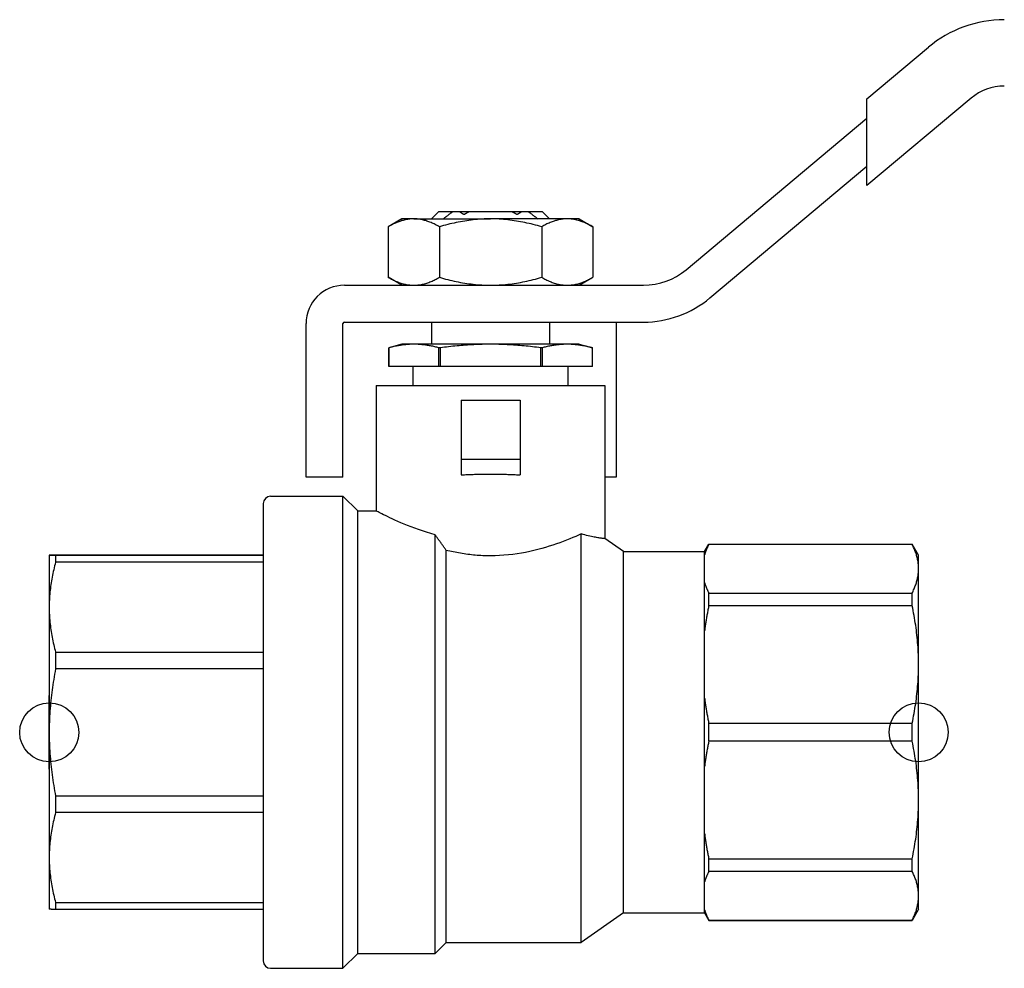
# Model space of a CAD drawing. Header units: millimetres. Extents: x 46 to 3733, y 68 to 351.
# Tile 1 of 12: x 248 to 315, y 205 to 269. Entities that reach past the tile are written whole.
import ezdxf

# ---------------------------------------------------------------- set-up
doc = ezdxf.new("R2010")
doc.units = ezdxf.units.MM
doc.layers.add('DETAIL', color=2, linetype='Continuous')
doc.layers.add('ORIGIN', color=6, linetype='Continuous')

msp = doc.modelspace()

# ---------------------------------------------------------------- linework, layer by layer
at = {"layer": 'DETAIL'}
for p, q in [((305.817, 263.455), (309.982, 266.95)), ((312.875, 263.503), (305.817, 257.581)), ((305.817, 262.149), (305.817, 263.455)), ((293.571, 251.874), (305.817, 262.149)), ((305.817, 258.886), (305.817, 262.149)), ((295.178, 249.959), (305.817, 258.886)), ((305.817, 257.581), (305.817, 258.886)), ((276.817, 255.822), (276.317, 255.322)), ((276.817, 255.822), (277.769, 255.822)), ((277.769, 255.822), (278.2, 255.822)), ((278.2, 255.822), (278.875, 255.822)), ((278.875, 255.822), (281.759, 255.822)), ((281.759, 255.822), (282.433, 255.822)), ((282.433, 255.822), (282.864, 255.822)), ((282.864, 255.822), (283.817, 255.822)), ((283.817, 255.822), (284.317, 255.322)), ((274.317, 255.322), (273.389, 254.786)), ((275.121, 255.322), (274.317, 255.322)), ((275.121, 255.322), (280.317, 255.322)), ((285.513, 255.322), (280.317, 255.322)), ((286.317, 255.322), (285.513, 255.322)), ((286.317, 255.322), (287.245, 254.786)), ((273.389, 254.786), (273.389, 251.358)), ((276.853, 254.786), (276.853, 251.358)), ((283.781, 254.786), (283.781, 251.358)), ((287.245, 254.786), (287.245, 251.358)), ((270.417, 250.822), (290.679, 250.822)), ((274.317, 250.822), (273.389, 251.358)), ((286.317, 250.822), (287.245, 251.358)), ((267.817, 237.822), (267.817, 248.222)), ((270.317, 237.822), (270.317, 248.222)), ((270.417, 248.322), (290.679, 248.322)), ((276.317, 248.322), (276.317, 246.822)), ((284.317, 248.322), (284.317, 246.822)), ((288.817, 248.321), (288.817, 248.222)), ((288.817, 248.222), (288.817, 237.822)), ((274.317, 246.822), (273.417, 246.581)), ((275.121, 246.822), (274.317, 246.822)), ((280.317, 246.822), (275.121, 246.822)), ((285.513, 246.822), (280.317, 246.822)), ((286.317, 246.822), (285.513, 246.822)), ((286.317, 246.822), (287.217, 246.581)), ((273.417, 246.581), (273.417, 245.322)), ((273.417, 246.581), (273.417, 246.581)), ((273.417, 245.322), (273.417, 246.581)), ((276.824, 245.322), (276.824, 246.581)), ((276.909, 246.581), (276.824, 246.581)), ((276.909, 246.581), (276.909, 245.322)), ((283.724, 245.322), (283.724, 246.581)), ((283.809, 246.581), (283.724, 246.581)), ((283.809, 246.581), (283.809, 245.322)), ((287.217, 245.322), (287.217, 246.581)), ((287.217, 246.581), (287.217, 246.581)), ((287.217, 245.322), (287.217, 246.581)), ((276.824, 245.322), (273.417, 245.322)), ((273.417, 245.322), (273.417, 245.322)), ((275.067, 244.022), (275.067, 245.322)), ((276.909, 245.322), (276.824, 245.322)), ((283.724, 245.322), (276.909, 245.322)), ((283.809, 245.322), (283.724, 245.322)), ((287.217, 245.322), (283.809, 245.322)), ((285.567, 244.022), (285.567, 245.322)), ((287.217, 245.322), (287.217, 245.322)), ((272.567, 244.022), (288.067, 244.022)), ((272.567, 244.022), (272.567, 235.522)), ((288.067, 244.022), (288.067, 233.647)), ((278.317, 243.022), (278.317, 239.022)), ((278.317, 243.022), (282.317, 243.022)), ((282.317, 243.022), (282.317, 239.022)), ((278.317, 239.022), (278.317, 237.966)), ((278.317, 239.022), (282.317, 239.022)), ((282.317, 239.022), (282.317, 237.966)), ((270.317, 237.822), (267.817, 237.822)), ((288.817, 237.822), (288.067, 237.822)), ((265.417, 236.522), (270.317, 236.522)), ((270.317, 204.522), (270.317, 236.522)), ((271.317, 235.522), (270.317, 236.522)), ((264.917, 236.022), (264.917, 205.022)), ((271.317, 205.522), (271.317, 235.522)), ((271.317, 235.522), (272.567, 235.522)), ((276.567, 205.522), (276.567, 233.901)), ((286.46, 206.272), (286.46, 233.966)), ((289.317, 232.772), (288.067, 233.647)), ((277.317, 206.272), (277.317, 232.85)), ((294.817, 232.772), (295.105, 233.272)), ((295.105, 233.257), (295.105, 233.272)), ((295.105, 233.272), (308.884, 233.272)), ((308.884, 233.257), (295.105, 233.257)), ((308.884, 233.257), (308.884, 233.272)), ((309.317, 232.522), (308.884, 233.272)), ((250.417, 232.522), (250.417, 228.999)), ((264.917, 232.526), (250.85, 232.526)), ((250.85, 232.518), (264.917, 232.518)), ((250.85, 232.518), (250.85, 232.049)), ((289.317, 208.272), (289.317, 232.772)), ((289.317, 232.772), (294.817, 232.772)), ((294.817, 232.55), (294.817, 232.772)), ((294.817, 230.666), (294.817, 232.55)), ((309.317, 231.608), (309.317, 232.522)), ((264.917, 232.049), (250.85, 232.049)), ((309.317, 225.114), (309.317, 231.608)), ((294.817, 227.389), (294.817, 230.666)), ((295.105, 229.959), (308.884, 229.959)), ((295.105, 229.094), (295.105, 229.959)), ((308.884, 229.094), (308.884, 229.959)), ((250.417, 228.999), (250.417, 220.511)), ((308.884, 229.094), (295.105, 229.094)), ((294.817, 222.839), (294.817, 227.389)), ((250.85, 225.95), (264.917, 225.95)), ((250.85, 225.95), (250.85, 224.819)), ((264.917, 224.819), (250.85, 224.819)), ((309.317, 215.929), (309.317, 225.114)), ((294.817, 218.204), (294.817, 222.839)), ((295.105, 221.133), (308.884, 221.133)), ((295.105, 219.91), (295.105, 221.133)), ((308.884, 219.91), (308.884, 221.133)), ((250.417, 220.511), (250.417, 212.029)), ((308.884, 219.91), (295.105, 219.91)), ((294.817, 213.655), (294.817, 218.204)), ((250.85, 216.202), (264.917, 216.202)), ((250.85, 216.202), (250.85, 215.072)), ((309.317, 209.435), (309.317, 215.929)), ((264.917, 215.072), (250.85, 215.072)), ((294.817, 210.377), (294.817, 213.655)), ((250.417, 212.029), (250.417, 208.522)), ((295.105, 211.949), (308.884, 211.949)), ((295.105, 211.084), (295.105, 211.949)), ((308.884, 211.084), (308.884, 211.949)), ((308.884, 211.084), (295.105, 211.084)), ((294.817, 208.493), (294.817, 210.377)), ((250.85, 208.985), (264.917, 208.985)), ((250.85, 208.985), (250.85, 208.518)), ((309.317, 208.522), (309.317, 209.435)), ((264.917, 208.518), (250.85, 208.518)), ((289.317, 208.272), (286.46, 206.272)), ((289.317, 208.272), (294.817, 208.272)), ((294.817, 208.272), (294.817, 208.493)), ((294.817, 208.272), (295.105, 207.772)), ((309.317, 208.522), (308.884, 207.772)), ((295.105, 207.786), (308.884, 207.786)), ((295.105, 207.772), (295.105, 207.786)), ((295.105, 207.772), (308.884, 207.772)), ((308.884, 207.772), (308.884, 207.786)), ((277.317, 206.272), (276.567, 205.522)), ((277.317, 206.272), (286.46, 206.272)), ((271.317, 205.522), (270.317, 204.522)), ((271.317, 205.522), (276.567, 205.522)), ((265.417, 204.522), (270.317, 204.522))]:
    msp.add_line(p, q, dxfattribs=at)
at = {"layer": 'DETAIL', "flags": 128}
for points in [[(277.122, 255.322), (277.148, 255.343), (277.175, 255.364), (277.202, 255.386), (277.228, 255.407), (277.255, 255.428), (277.282, 255.449), (277.308, 255.47), (277.335, 255.491), (277.362, 255.512), (277.389, 255.533), (277.416, 255.554), (277.443, 255.575), (277.47, 255.596), (277.497, 255.617), (277.524, 255.638), (277.551, 255.658), (277.578, 255.679), (277.605, 255.699), (277.632, 255.72), (277.66, 255.74), (277.687, 255.761), (277.714, 255.781), (277.742, 255.801), (277.769, 255.822)], [(278.2, 255.822), (278.213, 255.813), (278.226, 255.804), (278.24, 255.796), (278.253, 255.787), (278.266, 255.779), (278.279, 255.77), (278.293, 255.762), (278.306, 255.753), (278.319, 255.745), (278.332, 255.737), (278.346, 255.728), (278.359, 255.72), (278.372, 255.712), (278.386, 255.703), (278.399, 255.695), (278.413, 255.687), (278.426, 255.678), (278.439, 255.67), (278.453, 255.662), (278.466, 255.654), (278.48, 255.646), (278.493, 255.638), (278.507, 255.63), (278.52, 255.622)], [(278.52, 255.622), (278.535, 255.63), (278.549, 255.639), (278.564, 255.648), (278.578, 255.656), (278.593, 255.665), (278.608, 255.674), (278.622, 255.682), (278.637, 255.691), (278.652, 255.699), (278.666, 255.708), (278.681, 255.716), (278.696, 255.724), (278.711, 255.733), (278.725, 255.741), (278.74, 255.749), (278.755, 255.758), (278.77, 255.766), (278.785, 255.774), (278.8, 255.782), (278.815, 255.79), (278.83, 255.798), (278.844, 255.806), (278.859, 255.814), (278.875, 255.822)], [(281.759, 255.822), (281.774, 255.814), (281.789, 255.806), (281.804, 255.798), (281.819, 255.79), (281.834, 255.782), (281.849, 255.774), (281.864, 255.766), (281.878, 255.758), (281.893, 255.749), (281.908, 255.741), (281.923, 255.733), (281.938, 255.724), (281.952, 255.716), (281.967, 255.708), (281.982, 255.699), (281.997, 255.691), (282.011, 255.682), (282.026, 255.674), (282.04, 255.665), (282.055, 255.656), (282.07, 255.648), (282.084, 255.639), (282.099, 255.63), (282.113, 255.622)], [(282.113, 255.622), (282.127, 255.63), (282.14, 255.638), (282.154, 255.646), (282.167, 255.654), (282.181, 255.662), (282.194, 255.67), (282.207, 255.678), (282.221, 255.687), (282.234, 255.695), (282.248, 255.703), (282.261, 255.712), (282.274, 255.72), (282.288, 255.728), (282.301, 255.737), (282.314, 255.745), (282.328, 255.753), (282.341, 255.762), (282.354, 255.77), (282.367, 255.779), (282.381, 255.787), (282.394, 255.796), (282.407, 255.804), (282.42, 255.813), (282.433, 255.822)], [(282.864, 255.822), (282.892, 255.801), (282.919, 255.781), (282.946, 255.761), (282.974, 255.74), (283.001, 255.72), (283.028, 255.699), (283.055, 255.679), (283.083, 255.658), (283.11, 255.638), (283.137, 255.617), (283.164, 255.596), (283.191, 255.575), (283.218, 255.554), (283.245, 255.533), (283.271, 255.512), (283.298, 255.491), (283.325, 255.47), (283.352, 255.449), (283.379, 255.428), (283.405, 255.407), (283.432, 255.386), (283.459, 255.364), (283.485, 255.343), (283.512, 255.322)], [(275.121, 255.322), (275.047, 255.321), (274.974, 255.317), (274.901, 255.312), (274.827, 255.305), (274.754, 255.295), (274.681, 255.284), (274.609, 255.27), (274.536, 255.255), (274.463, 255.238), (274.391, 255.219), (274.318, 255.199), (274.246, 255.176), (274.174, 255.152), (274.102, 255.126), (274.03, 255.099), (273.958, 255.07), (273.886, 255.039), (273.815, 255.007), (273.744, 254.974), (273.672, 254.939), (273.601, 254.902), (273.53, 254.865), (273.459, 254.826), (273.389, 254.786)], [(276.853, 254.786), (276.782, 254.826), (276.711, 254.865), (276.64, 254.903), (276.569, 254.939), (276.497, 254.974), (276.426, 255.008), (276.354, 255.04), (276.283, 255.07), (276.211, 255.099), (276.139, 255.127), (276.067, 255.152), (275.995, 255.176), (275.923, 255.199), (275.851, 255.219), (275.779, 255.238), (275.706, 255.255), (275.633, 255.271), (275.561, 255.284), (275.488, 255.295), (275.414, 255.305), (275.341, 255.312), (275.268, 255.317), (275.194, 255.321), (275.121, 255.322)], [(280.317, 255.322), (280.17, 255.321), (280.024, 255.317), (279.877, 255.312), (279.731, 255.304), (279.585, 255.295), (279.438, 255.283), (279.292, 255.27), (279.147, 255.255), (279.001, 255.237), (278.855, 255.218), (278.71, 255.198), (278.565, 255.175), (278.42, 255.151), (278.276, 255.125), (278.132, 255.097), (277.988, 255.068), (277.845, 255.038), (277.702, 255.006), (277.559, 254.973), (277.417, 254.938), (277.275, 254.902), (277.134, 254.864), (276.993, 254.826), (276.853, 254.786)], [(283.781, 254.786), (283.64, 254.826), (283.498, 254.865), (283.356, 254.902), (283.214, 254.938), (283.071, 254.973), (282.929, 255.007), (282.785, 255.039), (282.642, 255.069), (282.498, 255.098), (282.354, 255.126), (282.21, 255.152), (282.065, 255.176), (281.92, 255.198), (281.776, 255.219), (281.63, 255.238), (281.485, 255.255), (281.339, 255.27), (281.194, 255.284), (281.048, 255.295), (280.902, 255.305), (280.756, 255.312), (280.609, 255.317), (280.463, 255.321), (280.317, 255.322)], [(285.513, 255.322), (285.439, 255.321), (285.366, 255.317), (285.293, 255.312), (285.22, 255.305), (285.147, 255.295), (285.074, 255.284), (285.001, 255.27), (284.928, 255.255), (284.856, 255.238), (284.783, 255.219), (284.711, 255.199), (284.638, 255.176), (284.566, 255.152), (284.494, 255.126), (284.422, 255.099), (284.35, 255.07), (284.279, 255.039), (284.207, 255.007), (284.136, 254.974), (284.065, 254.939), (283.993, 254.902), (283.922, 254.865), (283.852, 254.826), (283.781, 254.786)], [(287.245, 254.786), (287.174, 254.826), (287.103, 254.865), (287.032, 254.903), (286.961, 254.939), (286.89, 254.974), (286.818, 255.008), (286.747, 255.04), (286.675, 255.07), (286.603, 255.099), (286.532, 255.127), (286.46, 255.152), (286.388, 255.176), (286.316, 255.199), (286.243, 255.219), (286.171, 255.238), (286.098, 255.255), (286.026, 255.271), (285.953, 255.284), (285.88, 255.295), (285.807, 255.305), (285.734, 255.312), (285.66, 255.317), (285.587, 255.321), (285.513, 255.322)], [(273.389, 251.358), (273.459, 251.317), (273.53, 251.278), (273.601, 251.241), (273.673, 251.204), (273.744, 251.169), (273.815, 251.136), (273.887, 251.104), (273.958, 251.073), (274.03, 251.044), (274.102, 251.017), (274.174, 250.991), (274.246, 250.967), (274.318, 250.945), (274.39, 250.924), (274.463, 250.905), (274.535, 250.888), (274.608, 250.873), (274.681, 250.859), (274.754, 250.848), (274.827, 250.839), (274.9, 250.831), (274.973, 250.826), (275.047, 250.823), (275.121, 250.822)], [(275.121, 250.822), (275.194, 250.823), (275.267, 250.826), (275.341, 250.831), (275.414, 250.839), (275.487, 250.848), (275.56, 250.859), (275.633, 250.873), (275.705, 250.888), (275.778, 250.905), (275.85, 250.924), (275.923, 250.945), (275.995, 250.967), (276.067, 250.991), (276.139, 251.017), (276.211, 251.045), (276.283, 251.074), (276.355, 251.104), (276.426, 251.136), (276.498, 251.17), (276.569, 251.205), (276.64, 251.241), (276.711, 251.278), (276.782, 251.317), (276.853, 251.358)], [(276.853, 251.358), (276.993, 251.318), (277.134, 251.279), (277.275, 251.242), (277.417, 251.206), (277.559, 251.171), (277.702, 251.137), (277.845, 251.105), (277.988, 251.075), (278.132, 251.046), (278.276, 251.018), (278.42, 250.993), (278.565, 250.968), (278.71, 250.946), (278.855, 250.925), (279.001, 250.906), (279.147, 250.889), (279.292, 250.873), (279.438, 250.86), (279.585, 250.848), (279.731, 250.839), (279.877, 250.831), (280.024, 250.826), (280.17, 250.823), (280.317, 250.822)], [(280.317, 250.822), (280.463, 250.823), (280.609, 250.826), (280.756, 250.831), (280.902, 250.839), (281.048, 250.848), (281.194, 250.86), (281.339, 250.873), (281.485, 250.888), (281.63, 250.905), (281.776, 250.924), (281.92, 250.945), (282.065, 250.968), (282.21, 250.992), (282.354, 251.018), (282.498, 251.045), (282.642, 251.074), (282.785, 251.104), (282.929, 251.136), (283.071, 251.17), (283.214, 251.205), (283.356, 251.241), (283.498, 251.279), (283.64, 251.317), (283.781, 251.358)], [(283.781, 251.358), (283.852, 251.317), (283.923, 251.278), (283.994, 251.241), (284.065, 251.204), (284.136, 251.169), (284.208, 251.136), (284.279, 251.104), (284.351, 251.073), (284.422, 251.044), (284.494, 251.017), (284.566, 250.991), (284.638, 250.967), (284.71, 250.945), (284.782, 250.924), (284.855, 250.905), (284.927, 250.888), (285, 250.873), (285.073, 250.859), (285.146, 250.848), (285.219, 250.839), (285.292, 250.831), (285.366, 250.826), (285.439, 250.823), (285.513, 250.822)], [(285.513, 250.822), (285.586, 250.823), (285.66, 250.826), (285.733, 250.831), (285.806, 250.839), (285.879, 250.848), (285.952, 250.859), (286.025, 250.873), (286.098, 250.888), (286.17, 250.905), (286.243, 250.924), (286.315, 250.945), (286.387, 250.967), (286.46, 250.991), (286.532, 251.017), (286.604, 251.045), (286.675, 251.074), (286.747, 251.104), (286.819, 251.136), (286.89, 251.17), (286.961, 251.205), (287.032, 251.241), (287.103, 251.278), (287.174, 251.317), (287.245, 251.358)], [(288.819, 248.322), (288.819, 248.322), (288.819, 248.322), (288.819, 248.322), (288.819, 248.322), (288.819, 248.322), (288.819, 248.322), (288.819, 248.322), (288.818, 248.322), (288.818, 248.322), (288.818, 248.322), (288.818, 248.322), (288.818, 248.322), (288.818, 248.322), (288.818, 248.322), (288.818, 248.322), (288.818, 248.322), (288.817, 248.322), (288.817, 248.322), (288.817, 248.321), (288.817, 248.321), (288.817, 248.321), (288.817, 248.321), (288.817, 248.321), (288.817, 248.321)], [(275.121, 246.822), (275.05, 246.821), (274.979, 246.82), (274.908, 246.817), (274.837, 246.814), (274.766, 246.81), (274.695, 246.805), (274.624, 246.799), (274.553, 246.793), (274.482, 246.785), (274.411, 246.777), (274.34, 246.767), (274.269, 246.757), (274.198, 246.747), (274.127, 246.735), (274.056, 246.723), (273.985, 246.71), (273.914, 246.696), (273.843, 246.682), (273.772, 246.666), (273.701, 246.651), (273.63, 246.634), (273.559, 246.617), (273.488, 246.599), (273.417, 246.581)], [(276.824, 246.581), (276.753, 246.599), (276.682, 246.617), (276.611, 246.634), (276.54, 246.651), (276.469, 246.666), (276.398, 246.682), (276.327, 246.696), (276.256, 246.71), (276.185, 246.723), (276.114, 246.735), (276.043, 246.747), (275.972, 246.757), (275.901, 246.767), (275.83, 246.777), (275.759, 246.785), (275.688, 246.793), (275.617, 246.799), (275.546, 246.805), (275.476, 246.81), (275.405, 246.814), (275.334, 246.817), (275.263, 246.82), (275.192, 246.821), (275.121, 246.822)], [(280.317, 246.822), (280.175, 246.821), (280.033, 246.82), (279.891, 246.817), (279.749, 246.814), (279.607, 246.81), (279.465, 246.805), (279.323, 246.799), (279.181, 246.793), (279.039, 246.785), (278.897, 246.777), (278.755, 246.767), (278.613, 246.757), (278.471, 246.747), (278.329, 246.735), (278.187, 246.723), (278.045, 246.71), (277.903, 246.696), (277.761, 246.682), (277.619, 246.666), (277.477, 246.651), (277.335, 246.634), (277.193, 246.617), (277.051, 246.599), (276.909, 246.581)], [(283.724, 246.581), (283.582, 246.599), (283.44, 246.617), (283.298, 246.634), (283.156, 246.651), (283.014, 246.666), (282.872, 246.682), (282.73, 246.696), (282.588, 246.71), (282.446, 246.723), (282.304, 246.735), (282.162, 246.747), (282.02, 246.757), (281.878, 246.767), (281.736, 246.777), (281.594, 246.785), (281.453, 246.793), (281.311, 246.799), (281.169, 246.805), (281.027, 246.81), (280.885, 246.814), (280.743, 246.817), (280.601, 246.82), (280.459, 246.821), (280.317, 246.822)], [(285.513, 246.822), (285.442, 246.821), (285.371, 246.82), (285.3, 246.817), (285.229, 246.814), (285.158, 246.81), (285.087, 246.805), (285.016, 246.799), (284.945, 246.792), (284.874, 246.785), (284.803, 246.776), (284.732, 246.767), (284.661, 246.757), (284.59, 246.746), (284.519, 246.735), (284.448, 246.723), (284.377, 246.71), (284.306, 246.696), (284.235, 246.681), (284.164, 246.666), (284.093, 246.65), (284.022, 246.634), (283.951, 246.617), (283.88, 246.599), (283.809, 246.581)], [(287.217, 246.581), (287.146, 246.599), (287.075, 246.617), (287.004, 246.634), (286.933, 246.65), (286.862, 246.666), (286.791, 246.681), (286.72, 246.696), (286.649, 246.71), (286.578, 246.723), (286.507, 246.735), (286.437, 246.747), (286.366, 246.757), (286.295, 246.767), (286.224, 246.777), (286.153, 246.785), (286.082, 246.792), (286.01, 246.799), (285.939, 246.805), (285.868, 246.81), (285.797, 246.814), (285.726, 246.817), (285.655, 246.82), (285.584, 246.821), (285.513, 246.822)], [(278.317, 237.966), (278.398, 237.971), (278.48, 237.975), (278.562, 237.979), (278.644, 237.983), (278.726, 237.987), (278.809, 237.99), (278.892, 237.994), (278.975, 237.997), (279.058, 238), (279.141, 238.003), (279.225, 238.005), (279.308, 238.008), (279.392, 238.01), (279.476, 238.012), (279.56, 238.014), (279.644, 238.015), (279.728, 238.017), (279.812, 238.018), (279.896, 238.019), (279.98, 238.02), (280.064, 238.021), (280.149, 238.021), (280.233, 238.022), (280.317, 238.022)], [(280.317, 238.022), (280.401, 238.022), (280.485, 238.021), (280.569, 238.021), (280.653, 238.02), (280.737, 238.019), (280.822, 238.018), (280.906, 238.017), (280.99, 238.015), (281.074, 238.014), (281.158, 238.012), (281.242, 238.01), (281.325, 238.008), (281.409, 238.005), (281.492, 238.003), (281.576, 238), (281.659, 237.997), (281.742, 237.994), (281.825, 237.99), (281.907, 237.987), (281.99, 237.983), (282.072, 237.979), (282.154, 237.975), (282.235, 237.971), (282.317, 237.966)], [(276.567, 233.901), (276.272, 233.986), (275.985, 234.075), (275.707, 234.166), (275.438, 234.259), (275.178, 234.354), (274.929, 234.448), (274.689, 234.543), (274.461, 234.636), (274.243, 234.728), (274.037, 234.817), (273.843, 234.904), (273.662, 234.986), (273.493, 235.064), (273.338, 235.138), (273.196, 235.206), (273.067, 235.268), (272.952, 235.325), (272.852, 235.375), (272.766, 235.418), (272.695, 235.454), (272.639, 235.483), (272.599, 235.504), (272.575, 235.517), (272.567, 235.522)], [(277.317, 232.85), (277.285, 232.895), (277.254, 232.939), (277.222, 232.983), (277.191, 233.027), (277.159, 233.071), (277.128, 233.115), (277.096, 233.159), (277.065, 233.203), (277.034, 233.247), (277.002, 233.291), (276.971, 233.334), (276.94, 233.378), (276.909, 233.422), (276.877, 233.466), (276.846, 233.509), (276.815, 233.553), (276.784, 233.597), (276.753, 233.64), (276.722, 233.684), (276.691, 233.727), (276.66, 233.771), (276.629, 233.814), (276.598, 233.857), (276.567, 233.901)], [(286.46, 233.966), (286.278, 233.883), (286.087, 233.799), (285.889, 233.714), (285.682, 233.628), (285.469, 233.542), (285.248, 233.456), (285.02, 233.371), (284.785, 233.287), (284.544, 233.205), (284.296, 233.125), (284.042, 233.047), (283.783, 232.972), (283.517, 232.901), (283.247, 232.834), (282.97, 232.772), (282.689, 232.715), (282.404, 232.663), (282.114, 232.616), (281.821, 232.576), (281.525, 232.543), (281.226, 232.516), (280.925, 232.496), (280.622, 232.484), (280.317, 232.48)], [(288.067, 233.647), (288.064, 233.647), (288.055, 233.648), (288.04, 233.649), (288.019, 233.65), (287.993, 233.652), (287.961, 233.655), (287.923, 233.659), (287.879, 233.664), (287.83, 233.67), (287.775, 233.678), (287.715, 233.686), (287.65, 233.696), (287.579, 233.708), (287.503, 233.721), (287.421, 233.736), (287.335, 233.753), (287.243, 233.771), (287.146, 233.792), (287.044, 233.815), (286.937, 233.84), (286.825, 233.868), (286.708, 233.898), (286.587, 233.93), (286.46, 233.966)], [(280.317, 232.48), (280.186, 232.481), (280.056, 232.483), (279.926, 232.486), (279.797, 232.491), (279.668, 232.497), (279.54, 232.505), (279.412, 232.514), (279.285, 232.524), (279.158, 232.536), (279.031, 232.549), (278.905, 232.563), (278.78, 232.578), (278.654, 232.595), (278.529, 232.613), (278.405, 232.632), (278.281, 232.652), (278.157, 232.673), (278.035, 232.696), (277.913, 232.719), (277.791, 232.744), (277.671, 232.769), (277.552, 232.795), (277.434, 232.823), (277.317, 232.85)], [(295.105, 233.257), (295.091, 233.228), (295.076, 233.199), (295.062, 233.169), (295.048, 233.14), (295.034, 233.111), (295.02, 233.082), (295.007, 233.052), (294.994, 233.023), (294.981, 232.994), (294.968, 232.964), (294.956, 232.935), (294.944, 232.905), (294.932, 232.876), (294.92, 232.847), (294.908, 232.817), (294.897, 232.788), (294.886, 232.758), (294.876, 232.728), (294.865, 232.699), (294.855, 232.669), (294.845, 232.64), (294.835, 232.61), (294.826, 232.58), (294.817, 232.55)], [(309.317, 231.608), (309.316, 231.677), (309.314, 231.746), (309.31, 231.814), (309.304, 231.883), (309.297, 231.952), (309.288, 232.021), (309.278, 232.09), (309.266, 232.158), (309.253, 232.227), (309.238, 232.296), (309.222, 232.365), (309.204, 232.434), (309.185, 232.503), (309.165, 232.572), (309.143, 232.64), (309.12, 232.709), (309.095, 232.778), (309.069, 232.846), (309.041, 232.915), (309.012, 232.984), (308.982, 233.052), (308.951, 233.12), (308.918, 233.189), (308.884, 233.257)], [(250.85, 232.526), (250.816, 232.525), (250.783, 232.525), (250.751, 232.525), (250.721, 232.525), (250.692, 232.525), (250.664, 232.525), (250.638, 232.524), (250.613, 232.524), (250.59, 232.524), (250.568, 232.524), (250.548, 232.524), (250.529, 232.524), (250.511, 232.523), (250.495, 232.523), (250.48, 232.523), (250.467, 232.523), (250.455, 232.523), (250.445, 232.523), (250.437, 232.522), (250.429, 232.522), (250.424, 232.522), (250.42, 232.522), (250.418, 232.522), (250.417, 232.522)], [(250.417, 232.522), (250.418, 232.521), (250.42, 232.521), (250.424, 232.521), (250.429, 232.521), (250.437, 232.521), (250.445, 232.521), (250.455, 232.521), (250.467, 232.52), (250.48, 232.52), (250.495, 232.52), (250.511, 232.52), (250.529, 232.52), (250.548, 232.52), (250.569, 232.519), (250.591, 232.519), (250.614, 232.519), (250.639, 232.519), (250.665, 232.519), (250.692, 232.519), (250.721, 232.518), (250.751, 232.518), (250.783, 232.518), (250.816, 232.518), (250.85, 232.518)], [(250.85, 232.049), (250.816, 231.922), (250.783, 231.795), (250.751, 231.669), (250.721, 231.542), (250.692, 231.415), (250.664, 231.288), (250.638, 231.162), (250.613, 231.035), (250.59, 230.908), (250.568, 230.781), (250.548, 230.654), (250.529, 230.527), (250.511, 230.4), (250.495, 230.273), (250.48, 230.146), (250.467, 230.018), (250.455, 229.891), (250.445, 229.764), (250.437, 229.637), (250.429, 229.509), (250.424, 229.382), (250.42, 229.254), (250.418, 229.127), (250.417, 228.999)], [(308.884, 229.959), (308.918, 230.028), (308.951, 230.096), (308.982, 230.165), (309.013, 230.233), (309.042, 230.302), (309.069, 230.37), (309.095, 230.439), (309.12, 230.508), (309.143, 230.576), (309.165, 230.645), (309.186, 230.714), (309.205, 230.782), (309.223, 230.851), (309.239, 230.92), (309.253, 230.988), (309.267, 231.057), (309.278, 231.126), (309.288, 231.195), (309.297, 231.264), (309.304, 231.333), (309.31, 231.401), (309.314, 231.47), (309.316, 231.539), (309.317, 231.608)], [(294.817, 230.666), (294.826, 230.636), (294.835, 230.607), (294.845, 230.577), (294.855, 230.548), (294.865, 230.518), (294.875, 230.489), (294.886, 230.459), (294.897, 230.429), (294.908, 230.4), (294.92, 230.371), (294.931, 230.341), (294.943, 230.312), (294.955, 230.282), (294.968, 230.253), (294.981, 230.223), (294.993, 230.194), (295.007, 230.165), (295.02, 230.135), (295.034, 230.106), (295.048, 230.077), (295.062, 230.047), (295.076, 230.018), (295.091, 229.989), (295.105, 229.959)], [(250.417, 228.999), (250.418, 228.872), (250.42, 228.745), (250.424, 228.618), (250.429, 228.491), (250.437, 228.364), (250.445, 228.236), (250.455, 228.109), (250.467, 227.982), (250.48, 227.854), (250.495, 227.727), (250.511, 227.6), (250.529, 227.472), (250.548, 227.345), (250.569, 227.218), (250.591, 227.09), (250.614, 226.963), (250.639, 226.836), (250.665, 226.709), (250.692, 226.582), (250.721, 226.456), (250.751, 226.329), (250.783, 226.203), (250.816, 226.076), (250.85, 225.95)], [(295.105, 229.094), (295.091, 229.024), (295.076, 228.953), (295.062, 228.883), (295.048, 228.812), (295.034, 228.742), (295.02, 228.671), (295.007, 228.6), (294.994, 228.529), (294.981, 228.459), (294.968, 228.388), (294.956, 228.317), (294.944, 228.246), (294.932, 228.175), (294.92, 228.103), (294.908, 228.032), (294.897, 227.961), (294.886, 227.89), (294.876, 227.818), (294.865, 227.747), (294.855, 227.675), (294.845, 227.604), (294.835, 227.532), (294.826, 227.46), (294.817, 227.389)], [(309.317, 225.114), (309.316, 225.28), (309.314, 225.445), (309.31, 225.611), (309.304, 225.777), (309.297, 225.944), (309.288, 226.11), (309.278, 226.276), (309.266, 226.442), (309.253, 226.609), (309.238, 226.775), (309.222, 226.941), (309.204, 227.107), (309.185, 227.273), (309.165, 227.44), (309.143, 227.606), (309.12, 227.772), (309.095, 227.937), (309.069, 228.103), (309.041, 228.269), (309.012, 228.434), (308.982, 228.6), (308.951, 228.765), (308.918, 228.93), (308.884, 229.094)], [(250.85, 224.819), (250.816, 224.64), (250.783, 224.461), (250.751, 224.282), (250.721, 224.103), (250.692, 223.924), (250.664, 223.745), (250.638, 223.566), (250.613, 223.387), (250.59, 223.207), (250.568, 223.028), (250.548, 222.849), (250.529, 222.669), (250.511, 222.49), (250.495, 222.31), (250.48, 222.13), (250.467, 221.951), (250.455, 221.771), (250.445, 221.591), (250.437, 221.411), (250.429, 221.231), (250.424, 221.051), (250.42, 220.871), (250.418, 220.691), (250.417, 220.511)], [(308.884, 221.133), (308.918, 221.299), (308.951, 221.464), (308.982, 221.629), (309.013, 221.795), (309.042, 221.96), (309.069, 222.126), (309.095, 222.291), (309.12, 222.457), (309.143, 222.623), (309.165, 222.788), (309.186, 222.954), (309.205, 223.12), (309.223, 223.286), (309.239, 223.452), (309.253, 223.618), (309.267, 223.784), (309.278, 223.95), (309.288, 224.116), (309.297, 224.282), (309.304, 224.448), (309.31, 224.615), (309.314, 224.781), (309.316, 224.947), (309.317, 225.114)], [(294.817, 222.839), (294.826, 222.768), (294.835, 222.696), (294.845, 222.625), (294.855, 222.553), (294.865, 222.482), (294.875, 222.411), (294.886, 222.339), (294.897, 222.268), (294.908, 222.197), (294.92, 222.126), (294.931, 222.055), (294.943, 221.984), (294.955, 221.913), (294.968, 221.842), (294.981, 221.771), (294.993, 221.7), (295.007, 221.629), (295.02, 221.558), (295.034, 221.487), (295.048, 221.416), (295.062, 221.345), (295.076, 221.275), (295.091, 221.204), (295.105, 221.133)], [(250.417, 220.511), (250.418, 220.331), (250.42, 220.152), (250.424, 219.972), (250.429, 219.793), (250.437, 219.613), (250.445, 219.433), (250.455, 219.253), (250.467, 219.073), (250.48, 218.893), (250.495, 218.713), (250.511, 218.533), (250.529, 218.353), (250.548, 218.173), (250.569, 217.993), (250.591, 217.814), (250.614, 217.634), (250.639, 217.455), (250.665, 217.275), (250.692, 217.096), (250.721, 216.917), (250.751, 216.738), (250.783, 216.559), (250.816, 216.381), (250.85, 216.202)], [(295.105, 219.91), (295.091, 219.839), (295.076, 219.769), (295.062, 219.699), (295.048, 219.628), (295.034, 219.557), (295.02, 219.487), (295.007, 219.416), (294.994, 219.345), (294.981, 219.274), (294.968, 219.203), (294.956, 219.132), (294.944, 219.061), (294.932, 218.99), (294.92, 218.919), (294.908, 218.848), (294.897, 218.777), (294.886, 218.705), (294.876, 218.634), (294.865, 218.562), (294.855, 218.491), (294.845, 218.419), (294.835, 218.348), (294.826, 218.276), (294.817, 218.204)], [(309.317, 215.929), (309.316, 216.095), (309.314, 216.261), (309.31, 216.427), (309.304, 216.593), (309.297, 216.759), (309.288, 216.925), (309.278, 217.092), (309.266, 217.258), (309.253, 217.424), (309.238, 217.59), (309.222, 217.757), (309.204, 217.923), (309.185, 218.089), (309.165, 218.255), (309.143, 218.421), (309.12, 218.587), (309.095, 218.753), (309.069, 218.919), (309.041, 219.084), (309.012, 219.25), (308.982, 219.415), (308.951, 219.58), (308.918, 219.745), (308.884, 219.91)], [(308.884, 211.949), (308.918, 212.114), (308.951, 212.28), (308.982, 212.445), (309.013, 212.61), (309.042, 212.776), (309.069, 212.941), (309.095, 213.107), (309.12, 213.272), (309.143, 213.438), (309.165, 213.604), (309.186, 213.77), (309.205, 213.935), (309.223, 214.101), (309.239, 214.267), (309.253, 214.433), (309.267, 214.599), (309.278, 214.765), (309.288, 214.931), (309.297, 215.098), (309.304, 215.264), (309.31, 215.43), (309.314, 215.597), (309.316, 215.763), (309.317, 215.929)], [(250.85, 215.072), (250.816, 214.946), (250.783, 214.82), (250.751, 214.693), (250.721, 214.567), (250.692, 214.44), (250.664, 214.314), (250.638, 214.187), (250.613, 214.06), (250.59, 213.934), (250.568, 213.807), (250.548, 213.68), (250.529, 213.554), (250.511, 213.427), (250.495, 213.3), (250.48, 213.173), (250.467, 213.046), (250.455, 212.919), (250.445, 212.792), (250.437, 212.665), (250.429, 212.538), (250.424, 212.41), (250.42, 212.283), (250.418, 212.156), (250.417, 212.029)], [(294.817, 213.655), (294.826, 213.583), (294.835, 213.512), (294.845, 213.44), (294.855, 213.369), (294.865, 213.298), (294.875, 213.226), (294.886, 213.155), (294.897, 213.084), (294.908, 213.013), (294.92, 212.941), (294.931, 212.87), (294.943, 212.799), (294.955, 212.728), (294.968, 212.657), (294.981, 212.586), (294.993, 212.515), (295.007, 212.444), (295.02, 212.373), (295.034, 212.303), (295.048, 212.232), (295.062, 212.161), (295.076, 212.09), (295.091, 212.02), (295.105, 211.949)], [(250.417, 212.029), (250.418, 211.902), (250.42, 211.775), (250.424, 211.648), (250.429, 211.521), (250.437, 211.394), (250.445, 211.267), (250.455, 211.14), (250.467, 211.013), (250.48, 210.886), (250.495, 210.759), (250.511, 210.631), (250.529, 210.504), (250.548, 210.377), (250.569, 210.25), (250.591, 210.123), (250.614, 209.996), (250.639, 209.87), (250.665, 209.743), (250.692, 209.616), (250.721, 209.49), (250.751, 209.363), (250.783, 209.237), (250.816, 209.111), (250.85, 208.985)], [(295.105, 211.084), (295.091, 211.055), (295.076, 211.026), (295.062, 210.996), (295.048, 210.967), (295.034, 210.938), (295.02, 210.909), (295.007, 210.879), (294.994, 210.85), (294.981, 210.821), (294.968, 210.791), (294.956, 210.762), (294.944, 210.732), (294.932, 210.703), (294.92, 210.673), (294.908, 210.644), (294.897, 210.614), (294.886, 210.585), (294.876, 210.555), (294.865, 210.526), (294.855, 210.496), (294.845, 210.466), (294.835, 210.437), (294.826, 210.407), (294.817, 210.377)], [(309.317, 209.435), (309.316, 209.504), (309.314, 209.572), (309.31, 209.641), (309.304, 209.71), (309.297, 209.779), (309.288, 209.848), (309.278, 209.916), (309.266, 209.985), (309.253, 210.054), (309.238, 210.123), (309.222, 210.192), (309.204, 210.261), (309.185, 210.33), (309.165, 210.398), (309.143, 210.467), (309.12, 210.536), (309.095, 210.605), (309.069, 210.673), (309.041, 210.742), (309.012, 210.81), (308.982, 210.879), (308.951, 210.947), (308.918, 211.016), (308.884, 211.084)], [(308.884, 207.786), (308.918, 207.855), (308.951, 207.923), (308.982, 207.992), (309.013, 208.06), (309.042, 208.129), (309.069, 208.197), (309.095, 208.266), (309.12, 208.335), (309.143, 208.403), (309.165, 208.472), (309.186, 208.54), (309.205, 208.609), (309.223, 208.678), (309.239, 208.747), (309.253, 208.815), (309.267, 208.884), (309.278, 208.953), (309.288, 209.022), (309.297, 209.091), (309.304, 209.159), (309.31, 209.228), (309.314, 209.297), (309.316, 209.366), (309.317, 209.435)], [(250.85, 208.518), (250.816, 208.518), (250.783, 208.518), (250.751, 208.518), (250.721, 208.518), (250.692, 208.519), (250.665, 208.519), (250.639, 208.519), (250.614, 208.519), (250.591, 208.519), (250.569, 208.519), (250.548, 208.52), (250.529, 208.52), (250.511, 208.52), (250.495, 208.52), (250.481, 208.52), (250.467, 208.52), (250.456, 208.521), (250.446, 208.521), (250.437, 208.521), (250.43, 208.521), (250.424, 208.521), (250.42, 208.521), (250.418, 208.521), (250.417, 208.522)], [(294.817, 208.493), (294.826, 208.463), (294.835, 208.434), (294.845, 208.404), (294.855, 208.374), (294.865, 208.345), (294.875, 208.315), (294.886, 208.286), (294.897, 208.256), (294.908, 208.227), (294.92, 208.197), (294.931, 208.168), (294.943, 208.139), (294.955, 208.109), (294.968, 208.08), (294.981, 208.05), (294.993, 208.021), (295.007, 207.992), (295.02, 207.962), (295.034, 207.933), (295.048, 207.904), (295.062, 207.874), (295.076, 207.845), (295.091, 207.816), (295.105, 207.786)]]:
    msp.add_lwpolyline(points, dxfattribs=at)
at = {"layer": 'DETAIL'}
for centre, radius, start, end in [((315.124, 260.822), 8, 90, 130), ((315.124, 260.822), 3.5, 90, 130), ((290.679, 255.322), 4.5, 270, 310), ((270.417, 248.222), 2.6, 90, 180), ((290.679, 255.322), 7, 270, 310), ((270.417, 248.222), 0.1, 90, 180), ((265.417, 236.022), 0.5, 90, 180), ((265.417, 205.022), 0.5, 180, 270)]:
    msp.add_arc(centre, radius, start, end, dxfattribs=at)
at = {"layer": 'ORIGIN'}
for p, q in [((250.417, 218.011), (250.417, 223.011)), ((309.317, 218.022), (309.317, 223.022))]:
    msp.add_line(p, q, dxfattribs=at)
for centre in [(250.417, 220.511), (309.317, 220.522)]:
    msp.add_circle(centre, 2, dxfattribs=at)

doc.saveas('drawing.dxf')
